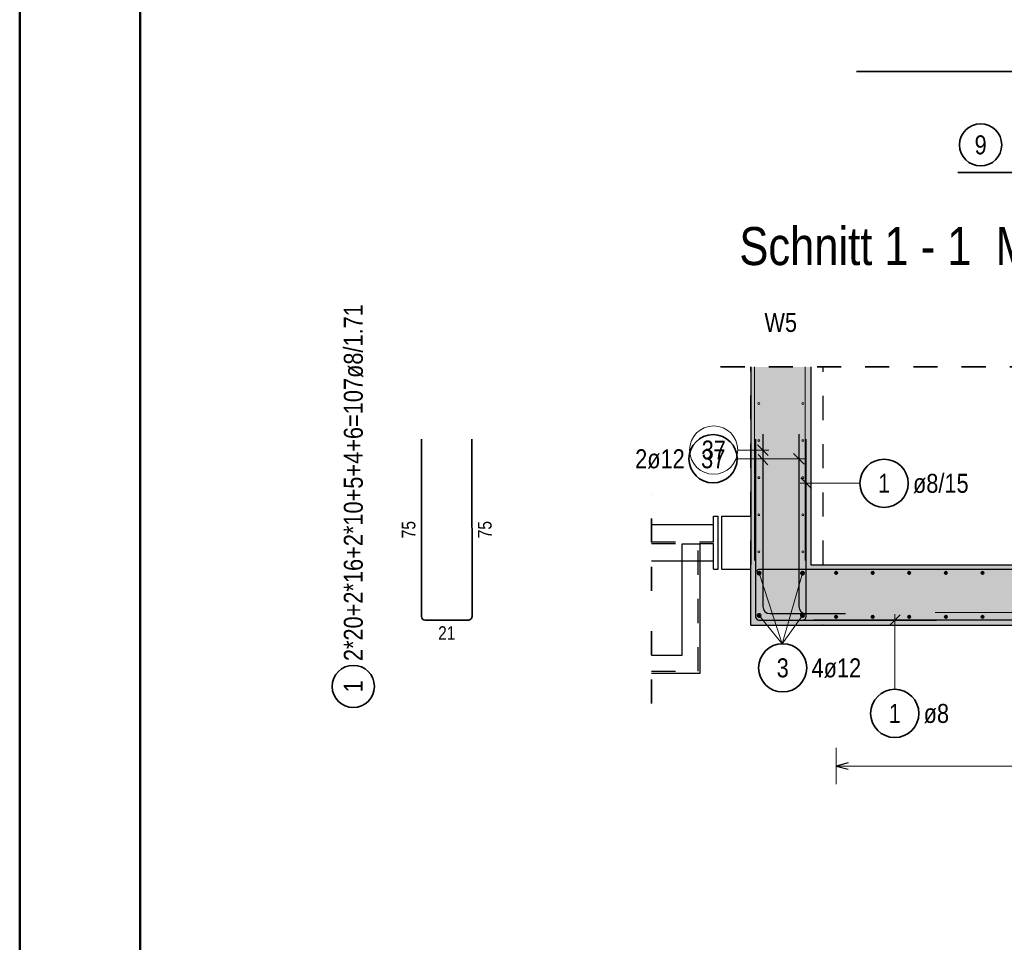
# Model space of a CAD drawing. Header units: millimetres. Extents: x -4.8 to 49, y -12 to 21.
# Tile 9 of 56: x 0 to 4.1, y 10.5 to 14.3. Entities that reach past the tile are written whole.
import ezdxf

# ---------------------------------------------------------------- set-up
doc = ezdxf.new("R2010")
doc.units = ezdxf.units.MM
doc.linetypes.add('HIDDEN', pattern=[0.375, 0.25, -0.125])
doc.layers.add('Achsen', color=7, linetype='Continuous', lineweight=20)
doc.layers.add('nplo Bewehrung', color=7, linetype='Continuous', lineweight=20)
doc.styles.add('Arial Narrow', font='ARIALN.TTF')

msp = doc.modelspace()

# ---------------------------------------------------------------- hatches: boundary and pattern name
at = {"lineweight": 50, "true_color": 0xd7ffd7}
for points in [[(3.282283, 12.897618), (3.282321, 12.077741), (3.032321, 12.077741), (3.032283, 12.897618)], [(21.727695, 11.827741), (3.032321, 11.827741), (3.032321, 12.077741), (21.727695, 12.077741)]]:
    msp.add_hatch(color=254, dxfattribs=at).paths.add_polyline_path(points)

# ---------------------------------------------------------------- linework, layer by layer
at = {"color": 4, "linetype": 'Continuous', "lineweight": 50}
for p, q in [((0, 21.025), (0, 0)), ((0.5, 20.9), (0.5, 0.125))]:
    msp.add_line(p, q, dxfattribs=at)
at = {"color": 2, "linetype": 'Continuous', "lineweight": 35}
for p, q in [((10.471215, 14.122709), (3.471215, 14.122709)), ((3.891523, 13.703221), (9.391523, 13.703221)), ((1.666195, 11.86374), (1.666161, 12.597741)), ((1.876161, 12.597741), (1.876195, 11.863742)), ((1.860195, 11.847741), (1.682195, 11.847741))]:
    msp.add_line(p, q, dxfattribs=at)
at = {"color": 2, "linetype": 'HIDDEN', "lineweight": 35, "ltscale": 0.25}
for p, q in [((2.907283, 12.897618), (36.895255, 12.897618)), ((2.620535, 11.969377), (2.620535, 12.369377)), ((2.620535, 11.502616), (2.620535, 11.827616))]:
    msp.add_line(p, q, dxfattribs=at)
at = {"color": 3, "linetype": 'Continuous', "lineweight": 25}
for p, q in [((3.032283, 12.897618), (3.032321, 12.077741)), ((3.282283, 12.897618), (3.282321, 12.077741)), ((2.877318, 12.279377), (2.897318, 12.279377)), ((2.877318, 12.244377), (2.877318, 12.279377)), ((2.897318, 12.059377), (2.897318, 12.279377)), ((2.912321, 12.279377), (3.032321, 12.279377)), ((2.912321, 12.059345), (2.912321, 12.279345)), ((2.620535, 12.244377), (2.877318, 12.244377)), ((2.620535, 12.094377), (2.877318, 12.094377)), ((2.747371, 11.702616), (2.747371, 12.094377)), ((2.822371, 11.627616), (2.822371, 12.094377)), ((2.877318, 12.059377), (2.877318, 12.094377)), ((2.877318, 12.059377), (2.897318, 12.059377)), ((2.912321, 12.059377), (3.032321, 12.059377)), ((3.032321, 11.827741), (3.032321, 12.077741)), ((3.282321, 12.077741), (8.452729, 12.077741)), ((3.032321, 11.827741), (21.727695, 11.827741)), ((2.620535, 11.702616), (2.747371, 11.702616)), ((2.620535, 11.627616), (2.822371, 11.627616))]:
    msp.add_line(p, q, dxfattribs=at)
at = {"color": 3, "linetype": 'HIDDEN', "lineweight": 25, "ltscale": 0.25}
for p, q in [((3.032321, 12.279345), (3.032321, 12.897618)), ((3.332321, 12.077741), (3.332321, 12.897618)), ((3.032321, 12.077741), (3.032321, 12.279345)), ((2.877318, 12.172927), (2.877318, 12.244377)), ((2.620535, 12.172927), (2.877318, 12.172927)), ((2.620535, 12.165827), (2.877318, 12.165827)), ((2.747371, 12.164554), (2.822371, 12.164554)), ((2.747371, 12.094377), (2.747371, 12.164554)), ((2.813871, 11.636116), (2.813871, 12.164554)), ((2.822371, 12.094377), (2.822371, 12.164554)), ((2.877318, 12.094377), (2.877318, 12.165827)), ((2.620535, 11.636116), (2.813871, 11.636116))]:
    msp.add_line(p, q, dxfattribs=at)
at = {"color": 2, "linetype": 'Continuous', "lineweight": 35}
for centre in [(3.985821, 13.818474), (1.383792, 11.573213)]:
    msp.add_circle(centre, 0.0875, dxfattribs=at)
for centre, start, end in [((1.682195, 11.863741), 180.002712, 270), ((1.860195, 11.863741), 270, 0.002712)]:
    msp.add_arc(centre, 0.016, start, end, dxfattribs=at)
at = {"layer": 'Achsen', "color": 3, "linetype": 'Continuous', "lineweight": 25}
for p, q in [((3.052346, 12.597741), (3.052311, 11.863742)), ((3.082321, 12.61915), (3.082321, 11.90515)), ((3.231926, 12.61915), (3.231926, 11.90515)), ((3.262311, 11.86374), (3.262346, 12.597741)), ((3.254023, 12.494984), (3.209829, 12.539179)), ((3.063685, 12.534086), (3.103105, 12.492535)), ((3.240241, 12.437453), (3.284433, 12.393257)), ((3.802321, 12.057716), (3.068322, 12.057751)), ((10.392321, 12.057741), (3.392321, 12.057741)), ((3.052321, 12.041751), (3.052321, 11.863751)), ((3.068311, 11.847741), (3.246311, 11.847741)), ((3.068321, 11.847751), (3.802321, 11.847716)), ((3.112321, 11.87515), (3.276321, 11.87515)), ((3.261926, 11.87515), (3.425926, 11.87515)), ((10.292321, 11.847741), (3.292321, 11.847741)), ((3.651763, 11.869821), (3.607567, 11.825628)), ((3.436334, 11.256521), (3.386334, 11.243123)), ((3.386334, 11.243123), (3.436334, 11.229726))]:
    msp.add_line(p, q, dxfattribs=at)
at = {"layer": 'Achsen', "color": 9, "linetype": 'Continuous', "lineweight": 0}
for p, q in [((2.978655, 12.553239), (3.107321, 12.553239)), ((3.104418, 12.531142), (3.060224, 12.575337))]:
    msp.add_line(p, q, dxfattribs=at)
at = {"layer": 'Achsen', "color": 5, "linetype": 'Continuous', "lineweight": 18}
for p, q in [((2.976072, 12.517082), (3.256926, 12.517082)), ((3.485527, 12.415344), (3.237337, 12.415356)), ((3.06742, 12.042819), (3.162489, 11.750324)), ((3.24742, 12.042819), (3.162489, 11.750324)), ((3.067321, 11.867741), (3.162489, 11.750324)), ((3.24742, 11.867819), (3.162489, 11.750324)), ((3.629651, 11.561352), (3.629666, 11.872725)), ((3.386333, 11.318123), (3.386335, 11.168123)), ((3.386334, 11.243123), (8.398739, 11.2432))]:
    msp.add_line(p, q, dxfattribs=at)
at = {"layer": 'Achsen', "color": 9, "linetype": 'Continuous', "lineweight": 0}
for centre, radius in [((2.878655, 12.553239), 0.1), ((3.032321, 12.077741), 0.00111), ((3.332321, 11.827741), 0.00111)]:
    msp.add_circle(centre, radius, dxfattribs=at)
at = {"layer": 'Achsen', "color": 2, "linetype": 'Continuous', "lineweight": 35}
for centre in [(2.876072, 12.517082), (3.585527, 12.41534), (3.164863, 11.650352), (3.629646, 11.461352)]:
    msp.add_circle(centre, 0.1, dxfattribs=at)
at = {"layer": 'Achsen', "color": 4, "linetype": 'Continuous', "lineweight": 50}
for centre, radius in [((3.06742, 12.042819), 0.006), ((3.06742, 12.042819), 0.006), ((3.24742, 12.042819), 0.006), ((3.24742, 12.042819), 0.006), ((3.06742, 12.042819), 0.0054), ((3.06742, 12.042819), 0.0042), ((3.06742, 12.042819), 0.003), ((3.06742, 12.042819), 0.0018), ((3.06742, 12.042819), 0.0006), ((3.24742, 12.042819), 0.0054), ((3.24742, 12.042819), 0.0042), ((3.24742, 12.042819), 0.003), ((3.24742, 12.042819), 0.0018), ((3.24742, 12.042819), 0.0006), ((3.386322, 12.043742), 0.004), ((3.386322, 12.043742), 0.004), ((3.386322, 12.043742), 0.0036), ((3.386322, 12.043742), 0.0028), ((3.386322, 12.043742), 0.002), ((3.386322, 12.043742), 0.0012), ((3.386322, 12.043742), 0.0004), ((3.538213, 12.043744), 0.004), ((3.538213, 12.043744), 0.004), ((3.538213, 12.043744), 0.0036), ((3.538213, 12.043744), 0.0028), ((3.538213, 12.043744), 0.002), ((3.538213, 12.043744), 0.0012), ((3.538213, 12.043744), 0.0004), ((3.690104, 12.043747), 0.004), ((3.690104, 12.043747), 0.004), ((3.690104, 12.043747), 0.0036), ((3.690104, 12.043747), 0.0028), ((3.690104, 12.043747), 0.002), ((3.690104, 12.043747), 0.0012), ((3.690104, 12.043747), 0.0004), ((3.841995, 12.043749), 0.004), ((3.841995, 12.043749), 0.004), ((3.841995, 12.043749), 0.0036), ((3.841995, 12.043749), 0.0028), ((3.841995, 12.043749), 0.002), ((3.841995, 12.043749), 0.0012), ((3.841995, 12.043749), 0.0004), ((3.993886, 12.043751), 0.004), ((3.993886, 12.043751), 0.004), ((3.993886, 12.043751), 0.0036), ((3.993886, 12.043751), 0.0028), ((3.993886, 12.043751), 0.002), ((3.993886, 12.043751), 0.0012), ((3.993886, 12.043751), 0.0004), ((3.067321, 11.867741), 0.006), ((3.067321, 11.867741), 0.006), ((3.067321, 11.867741), 0.0054), ((3.067321, 11.867741), 0.0042), ((3.067321, 11.867741), 0.003), ((3.067321, 11.867741), 0.0018), ((3.067321, 11.867741), 0.0006), ((3.24742, 11.867819), 0.006), ((3.24742, 11.867819), 0.006), ((3.24742, 11.867819), 0.0054), ((3.24742, 11.867819), 0.0042), ((3.24742, 11.867819), 0.003), ((3.24742, 11.867819), 0.0018), ((3.24742, 11.867819), 0.0006), ((3.386321, 11.861741), 0.004), ((3.386321, 11.861741), 0.004), ((3.386321, 11.861741), 0.0036), ((3.386321, 11.861741), 0.0028), ((3.386321, 11.861741), 0.002), ((3.386321, 11.861741), 0.0012), ((3.386321, 11.861741), 0.0004), ((3.53821, 11.861741), 0.004), ((3.53821, 11.861741), 0.004), ((3.53821, 11.861741), 0.0036), ((3.53821, 11.861741), 0.0028), ((3.53821, 11.861741), 0.002), ((3.53821, 11.861741), 0.0012), ((3.53821, 11.861741), 0.0004), ((3.690098, 11.861741), 0.004), ((3.690098, 11.861741), 0.004), ((3.690098, 11.861741), 0.0036), ((3.690098, 11.861741), 0.0028), ((3.690098, 11.861741), 0.002), ((3.690098, 11.861741), 0.0012), ((3.690098, 11.861741), 0.0004), ((3.841986, 11.861741), 0.004), ((3.841986, 11.861741), 0.004), ((3.841986, 11.861741), 0.0036), ((3.841986, 11.861741), 0.0028), ((3.841986, 11.861741), 0.002), ((3.841986, 11.861741), 0.0012), ((3.841986, 11.861741), 0.0004), ((3.993874, 11.861741), 0.004), ((3.993874, 11.861741), 0.004), ((3.993874, 11.861741), 0.0036), ((3.993874, 11.861741), 0.0028), ((3.993874, 11.861741), 0.002), ((3.993874, 11.861741), 0.0012), ((3.993874, 11.861741), 0.0004)]:
    msp.add_circle(centre, radius, dxfattribs=at)
at = {"layer": 'Achsen', "color": 3, "linetype": 'Continuous', "lineweight": 25}
for centre, radius, start, end in [((3.068321, 12.041751), 0.016, 89.997288, 180), ((3.112321, 11.90515), 0.03, 180, 270), ((3.261926, 11.90515), 0.03, 180, 270), ((3.068311, 11.863741), 0.016, 179.997288, 270), ((3.068321, 11.863751), 0.016, 180, 269.997288), ((3.246311, 11.863741), 0.016, 270, 359.997288)]:
    msp.add_arc(centre, radius, start, end, dxfattribs=at)
at = {"layer": 'nplo Bewehrung', "color": 9, "linetype": 'Continuous', "lineweight": 0}
for p, q in [((3.047895, 12.094981), (3.047933, 12.897618)), ((3.257895, 12.094981), (3.257933, 12.897618)), ((3.797173, 11.879457), (9.297173, 11.879457))]:
    msp.add_line(p, q, dxfattribs=at)
for centre in [(3.066261, 12.74574), (3.066261, 12.74574), (3.24829, 12.74574), (3.24829, 12.74574), (3.066253, 12.59224), (3.066253, 12.59224), (3.248297, 12.59224), (3.248297, 12.59224), (3.066246, 12.43874), (3.066246, 12.43874), (3.248304, 12.43874), (3.248304, 12.43874), (3.066239, 12.28524), (3.066239, 12.28524), (3.248312, 12.28524), (3.248312, 12.28524), (3.066232, 12.131741), (3.066232, 12.131741), (3.248319, 12.131741), (3.248319, 12.131741)]:
    msp.add_circle(centre, 0.004, dxfattribs=at)

# ---------------------------------------------------------------- texts
at = {"color": 1, "lineweight": 70, "style": 'Arial Narrow'}
msp.add_text('Schnitt 1 - 1  M. 1:25', height=0.1575, dxfattribs=at).set_placement((2.985177, 13.320091))
at = {"color": 2, "lineweight": 35, "insert": (3.961015, 13.857849), "char_height": 0.07875, "attachment_point": 1, "line_spacing_factor": 0.9, "style": 'Arial Narrow'}
msp.add_mtext('9', dxfattribs=at)
at = {"color": 2, "lineweight": 35, "char_height": 0.07875, "attachment_point": 1, "rotation": 90, "line_spacing_factor": 0.9, "style": 'Arial Narrow'}
for s, insert in [('2*20+2*16+2*10+5+4+6=107ø8/1.71', (1.344417, 11.678213)), ('1', (1.344417, 11.548407))]:
    msp.add_mtext(s, dxfattribs=dict(at, insert=insert))
at = {"color": 3, "lineweight": 25, "char_height": 0.05625, "attachment_point": 1, "rotation": 90.002712, "line_spacing_factor": 0.9, "style": 'Arial Narrow'}
for insert in [(1.58493, 12.1873), (1.90118, 12.187305)]:
    msp.add_mtext('75', dxfattribs=dict(at, insert=insert))
at = {"color": 3, "lineweight": 25, "insert": (1.735759, 11.822741), "char_height": 0.05625, "attachment_point": 1, "line_spacing_factor": 0.9, "style": 'Arial Narrow'}
msp.add_mtext('21', dxfattribs=at)
at = {"layer": 'Achsen', "color": 2, "lineweight": 35, "style": 'Arial Narrow'}
msp.add_text('W5', height=0.07875, dxfattribs=at).set_placement((3.08916, 13.042906))
at = {"layer": 'Achsen', "color": 9, "lineweight": 0, "insert": (2.829043, 12.592614), "char_height": 0.07875, "attachment_point": 1, "line_spacing_factor": 0.9, "style": 'Arial Narrow'}
msp.add_mtext('37', dxfattribs=at)
at = {"layer": 'Achsen', "color": 2, "lineweight": 35, "char_height": 0.07875, "attachment_point": 1, "line_spacing_factor": 0.9, "style": 'Arial Narrow'}
for s, insert in [('2ø12', (2.552897, 12.556457)), ('37', (2.82646, 12.556457)), ('ø8/15', (3.705527, 12.454715)), ('1', (3.560721, 12.454715)), ('3', (3.140057, 11.689727)), ('4ø12', (3.284863, 11.689727)), ('1', (3.60484, 11.500727)), ('ø8', (3.749646, 11.500727))]:
    msp.add_mtext(s, dxfattribs=dict(at, insert=insert))

doc.saveas('drawing.dxf')
